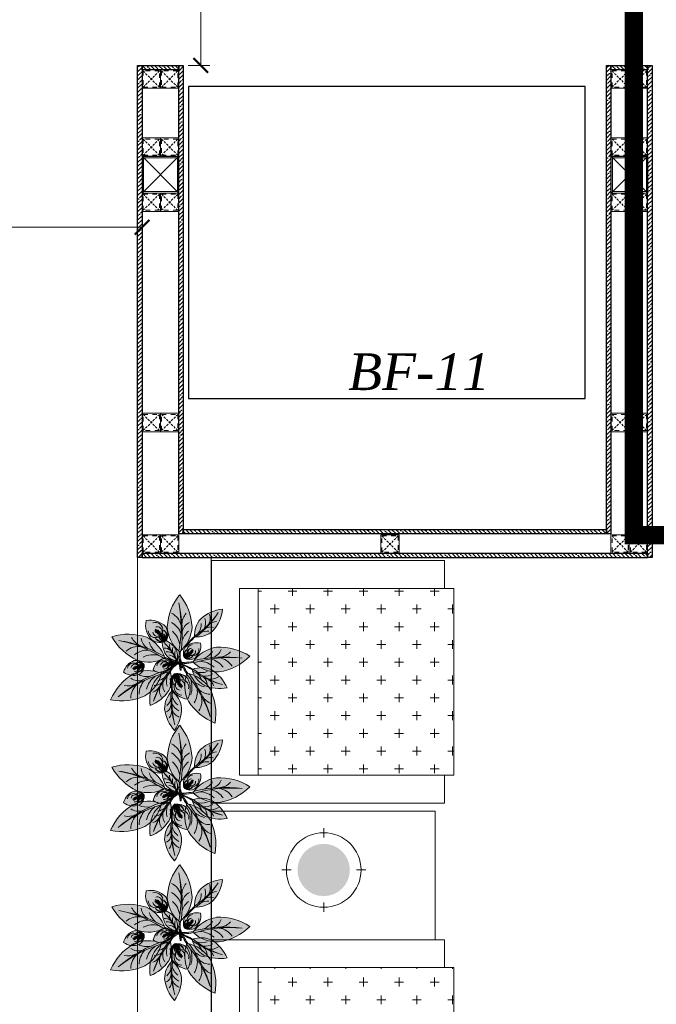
# Model space of a CAD drawing. Header units: millimetres. Extents: x -106827 to 92813, y -35754 to 7831.
# Tile 20 of 150: x -69985 to -68251, y -25742 to -23060. Entities that reach past the tile are written whole.
import ezdxf
from ezdxf.xclip import XClip

# ---------------------------------------------------------------- set-up
doc = ezdxf.new("R2010")
doc.units = ezdxf.units.MM
doc.header["$XCLIPFRAME"] = 2
doc.header["$PDMODE"] = 35
for name, pattern in [('General Arrangement Plan$0$( Hidden )', [0.375, 0.25, -0.125]), ('General Arrangement Plan$1$.5', [2, 0.5, -0.5, 0.5, -0.5]), ('General Arrangement Plan$1$CORES & SETBACK$0$HIDDEN', [0.375, 0.25, -0.125])]:
    doc.linetypes.add(name, pattern=pattern)
for name, color, linetype, lineweight in [('2020 HVAC PLATFORM', 2, 'Continuous', 15), ('General Arrangement Plan$0$DIM', 7, 'Continuous', 13), ('General Arrangement Plan$0$TEXT', 7, 'Continuous', 5), ('General Arrangement Plan$1$CT-FURNITURE', 3, 'Continuous', 5), ('General Arrangement Plan$1$FURN', 252, 'Continuous', 5), ('General Arrangement Plan$1$MEI- EXISTING WALLS', 1, 'Continuous', 15)]:
    doc.layers.add(name, color=color, linetype=linetype, lineweight=lineweight)
doc.layers.add('General Arrangement Plan$1$12-ply', color=160, linetype='Continuous')
doc.layers.add('General Arrangement Plan$1$Equipment', color=5, linetype='Continuous')
doc.layers.add('General Arrangement Plan$1$MS', color=7, linetype='Continuous', lineweight=0, true_color=0x3c5977)
doc.styles.add('General Arrangement Plan$1$Standard', font='ARIALN.TTF')
doc.dimstyles.new('General Arrangement Plan$1$TFS-Dim', dxfattribs={"dimtxt": 120, "dimasz": 40, "dimexe": 25, "dimexo": 25, "dimgap": 4.5, "dimtad": 1, "dimdec": 0, "dimzin": 0, "dimdsep": 46, "dimtxsty": 'General Arrangement Plan$1$Standard', "dimblk": 'General Arrangement Plan$1$_ArchTick', "dimcen": 0.09, "dimdle": 2, "dimclrd": 256, "dimclre": 8, "dimadec": 0, "dimazin": 0, "dimtfac": 1, "dimtdec": 0, "dimtofl": 0, "dimtmove": 1, "dimatfit": 3, "dimfxl": 1, "dimtolj": 1, "dimtzin": 0, "dimlwd": -1, "dimlwe": -1, "dimarcsym": 0})

# ---------------------------------------------------------------- blocks, each defined once
blk = doc.blocks.new('General Arrangement Plan$1$JHGFG')
h = blk.add_hatch()
h.set_pattern_fill('CROSS', color=9, scale=7.5, angle=270)
h.paths.add_polyline_path([(-2281577.9, -209054.5), (-2282102.9, -209054.5), (-2282102.9, -209554.5), (-2281577.9, -209554.5)])
at = {"color": 0, "linetype": 'ByBlock', "lineweight": -2}
for points in [[(-2282152.9, -209054.5), (-2281602.9, -209054.5), (-2281602.9, -208979.5), (-2282227.9, -208979.5), (-2282227.9, -209629.5), (-2281602.9, -209629.5), (-2281602.9, -209554.5), (-2282152.9, -209554.5)], [(-2282102.9, -209054.5), (-2282152.9, -209054.5), (-2282152.9, -209554.5), (-2282102.9, -209554.5)], [(-2281577.9, -209054.5), (-2282102.9, -209054.5), (-2282102.9, -209554.5), (-2281577.9, -209554.5)]]:
    blk.add_lwpolyline(points, close=True, dxfattribs=at)
blk = doc.blocks.new('General Arrangement Plan$1$A$Caff05cb0')
h = blk.add_hatch(color=52)
h.set_gradient(color1=(228, 209, 7), one_color=1, tint=1, name='SPHERICAL')
edge = h.paths.add_edge_path()
edge.add_arc((0, 0), 70.1, 0, 360, ccw=False)
at = {"color": 250}
for points in [[(0, 87.5), (0, 112.5)], [(-87.5, 0), (-112.5, 0)], [(87.5, 0), (112.5, 0)], [(0, -87.5), (0, -112.5)]]:
    blk.add_lwpolyline(points, dxfattribs=at)
blk.add_circle((0, 0), 100, dxfattribs=at)
blk = doc.blocks.new('General Arrangement Plan$1$plant4')
at = {"ltscale": 0.8}
h = blk.add_hatch(color=85, dxfattribs=at)
h.dxf.hatch_style = 1
h.set_gradient(color1=(103, 159, 96), color2=(179, 207, 175), one_color=1, tint=0.75, name='INVCURVED')
h.paths.add_polyline_path([(0.2266, 0.0676, 0.199512), (0.0989, 0.0067, 0.09675), (0.3533, 0.0075, -0.086654), (0.1023, -0.0053, 0.192489), (0.2266, -0.0624, 0.158608), (0.3953, 0.0026, 0.158608)])
h = blk.add_hatch(color=35, dxfattribs=at)
h.dxf.hatch_style = 1
h.set_gradient(color1=(179, 116, 77), color2=(114, 74, 49), one_color=1, tint=0.32, name='CURVED')
h.paths.add_polyline_path([(0.05, -0.0003), (0.0485, 0.0057, 0.033108), (0, 0, 0.809082), (0.002, -0.006, -0.032777)])
h.paths.add_polyline_path([(0.0973, 0.0049, 0.033108), (0.0485, 0.0057), (0.05, -0.0003, -0.032777), (0.0983, -0.001), (0.0953, 0.0026)])
h = blk.add_hatch(color=85, dxfattribs=at)
h.dxf.hatch_style = 1
h.set_gradient(color1=(103, 159, 96), color2=(52, 80, 48), one_color=1, tint=0.25)
h.paths.add_polyline_path([(0.3533, 0.0075, -0.09675), (0.0989, 0.0067, 0.007527), (0.0953, 0.0026, 0.014292), (0.1023, -0.0053, 0.086654)])
blk.add_lwpolyline([(0.0983, -0.001), (0.0953, 0.0026), (0.0973, 0.0049, 0.066288), (0, 0, 0.809082), (0.002, -0.006, -0.065625)], format="xyb", close=True, dxfattribs=at)
for centre, radius, start, end in [((0.2359, -0.1164), 0.1842, 92.9121, 139.7695), ((0.211, -0.2242), 0.2922, 50.9055, 86.9554), ((0.2359, 0.1215), 0.1842, 220.2305, 267.0879), ((0.2242, 0.6583), 0.6635, 259.119, 281.2235), ((0.1912, 0.7199), 0.7306, 263.0097, 282.8199), ((0.1144, 0.1192), 0.1187, 277.6411, 318.482), ((0.1515, 0.1013), 0.1129, 290.5634, 330.4539), ((0.211, 0.2293), 0.2922, 273.0446, 309.0945), ((0.2123, 0.0879), 0.0955, 283.0013, 333.1911), ((0.1127, -0.1239), 0.1214, 41.7528, 70.1061), ((0.1853, -0.0821), 0.0727, 27.7376, 79.2347), ((0.2381, -0.0995), 0.0902, 48.8027, 88.011)]:
    blk.add_arc(centre, radius, start, end, dxfattribs=at)
blk = doc.blocks.new('General Arrangement Plan$1$plant5')
at = {"ltscale": 0.8}
h = blk.add_hatch(color=7, dxfattribs=at)
h.dxf.hatch_style = 1
h.set_gradient(color1=(237, 238, 238), one_color=1, tint=1)
h.paths.add_polyline_path([(0.15, 0, 0.256909), (0.0543, 0.05, 0.240303), (0.0028, 0.0075, -0.358381), (0.0489, 0.0306, 0.270233), (0, 0, -0.348977), (0.0363, 0.0149, 0.25095), (0.0039, 0, -0.245389), (0.0298, 0.008, 0.153246), (0.0082, 0, 0.15184), (0.0296, -0.008, 0.001374), (0.0298, -0.008, -0.245389), (0.0039, 0, 0.25095), (0.0363, -0.0149, -0.348977), (0, 0, 0.270233), (0.0489, -0.0306, -0.358381), (0.0028, -0.0075, 0.240303), (0.0543, -0.05, 0.256909)])
edge = h.paths.add_edge_path(flags=16)
edge.add_arc((0.0098, 0.0552), 0.0552, 269.916, 271.4154, ccw=False)
edge.add_arc((0.011, -0.0487), 0.0487, 89.8163, 91.5152, ccw=False)
edge.add_arc((0.0098, 0.0552), 0.0552, 271.4154, 288.9745)
edge.add_spline(control_points=[(0.0278, 0.003), (0.0281, 0.003), (0.03, 0.0028), (0.032, 0.0025), (0.0337, 0.0022)], knot_values=[0.247151, 0.247151, 0.247151, 0.247151, 0.247786, 0.253074, 0.253074, 0.253074, 0.253074], degree=3, periodic=0)
edge.add_spline(control_points=[(0.0337, 0.0022), (0.0349, 0.0021), (0.0361, 0.0019), (0.0372, 0.0017)], knot_values=[0.243636, 0.243636, 0.243636, 0.243636, 0.247151, 0.247151, 0.247151, 0.247151], degree=3, periodic=0)
edge.add_spline(control_points=[(0.0372, 0.0017), (0.0385, 0.0015), (0.0405, 0.0013), (0.0424, 0.0011), (0.0431, 0.0011)], knot_values=[0.23773, 0.23773, 0.23773, 0.23773, 0.241748, 0.243636, 0.243636, 0.243636, 0.243636], degree=3, periodic=0)
edge.add_spline(control_points=[(0.0431, 0.0011), (0.044, 0.001), (0.045, 0.001), (0.0459, 0.001)], knot_values=[0.234818, 0.234818, 0.234818, 0.234818, 0.23773, 0.23773, 0.23773, 0.23773], degree=3, periodic=0)
edge.add_spline(control_points=[(0.0459, 0.001), (0.0472, 0.0009), (0.0485, 0.0009), (0.0498, 0.0009)], knot_values=[0.230931, 0.230931, 0.230931, 0.230931, 0.234818, 0.234818, 0.234818, 0.234818], degree=3, periodic=0)
edge.add_spline(control_points=[(0.0498, 0.0009), (0.0513, 0.0009), (0.0528, 0.0009), (0.0543, 0.0009)], knot_values=[0.226471, 0.226471, 0.226471, 0.226471, 0.230931, 0.230931, 0.230931, 0.230931], degree=3, periodic=0)
edge.add_spline(control_points=[(0.0543, 0.0009), (0.0547, 0.0009), (0.0564, 0.001), (0.0581, 0.001), (0.0594, 0.0011)], knot_values=[0.221526, 0.221526, 0.221526, 0.221526, 0.222579, 0.226471, 0.226471, 0.226471, 0.226471], degree=3, periodic=0)
edge.add_spline(control_points=[(0.0594, 0.0011), (0.0609, 0.0012), (0.0623, 0.0014), (0.0637, 0.0017)], knot_values=[0.217168, 0.217168, 0.217168, 0.217168, 0.221526, 0.221526, 0.221526, 0.221526], degree=3, periodic=0)
edge.add_spline(control_points=[(0.0637, 0.0017), (0.0648, 0.002), (0.066, 0.0024), (0.0672, 0.0029), (0.0674, 0.003)], knot_values=[0.213164, 0.213164, 0.213164, 0.213164, 0.216463, 0.217168, 0.217168, 0.217168, 0.217168], degree=3, periodic=0)
edge.add_spline(control_points=[(0.0674, 0.003), (0.0685, 0.0035), (0.07, 0.0044), (0.0718, 0.0051), (0.0724, 0.0052)], knot_values=[0.207777, 0.207777, 0.207777, 0.207777, 0.211372, 0.213164, 0.213164, 0.213164, 0.213164], degree=3, periodic=0)
edge.add_spline(control_points=[(0.0724, 0.0052), (0.0729, 0.0053), (0.0744, 0.0054), (0.0757, 0.0044), (0.0762, 0.0036)], knot_values=[0.203445, 0.203445, 0.203445, 0.203445, 0.204995, 0.207777, 0.207777, 0.207777, 0.207777], degree=3, periodic=0)
edge.add_spline(control_points=[(0.0762, 0.0036), (0.0763, 0.0036), (0.0768, 0.0026), (0.0767, 0.0012), (0.0763, 0), (0.0763, -0.0001)], knot_values=[0.199694, 0.199694, 0.199694, 0.199694, 0.199863, 0.203137, 0.203445, 0.203445, 0.203445, 0.203445], degree=3, periodic=0)
edge.add_spline(control_points=[(0.0763, -0.0001), (0.0761, -0.0008), (0.0757, -0.0017), (0.075, -0.0024), (0.0748, -0.0026)], knot_values=[0.196756, 0.196756, 0.196756, 0.196756, 0.198903, 0.199694, 0.199694, 0.199694, 0.199694], degree=3, periodic=0)
edge.add_spline(control_points=[(0.0748, -0.0026), (0.0743, -0.0031), (0.0734, -0.0037), (0.0725, -0.0042), (0.0722, -0.0043)], knot_values=[0.193643, 0.193643, 0.193643, 0.193643, 0.195869, 0.196756, 0.196756, 0.196756, 0.196756], degree=3, periodic=0)
edge.add_spline(control_points=[(0.0722, -0.0043), (0.0708, -0.0049), (0.0694, -0.0052), (0.0678, -0.0054)], knot_values=[0.189135, 0.189135, 0.189135, 0.189135, 0.193643, 0.193643, 0.193643, 0.193643], degree=3, periodic=0)
edge.add_spline(control_points=[(0.0678, -0.0054), (0.0677, -0.0054), (0.0667, -0.0056), (0.0657, -0.0057), (0.0648, -0.0058)], knot_values=[0.186092, 0.186092, 0.186092, 0.186092, 0.186502, 0.189135, 0.189135, 0.189135, 0.189135], degree=3, periodic=0)
edge.add_spline(control_points=[(0.0648, -0.0058), (0.0635, -0.0059), (0.0621, -0.006), (0.0608, -0.0061)], knot_values=[0.182083, 0.182083, 0.182083, 0.182083, 0.186092, 0.186092, 0.186092, 0.186092], degree=3, periodic=0)
edge.add_spline(control_points=[(0.0608, -0.0061), (0.0596, -0.0062), (0.0584, -0.0062), (0.0571, -0.0062)], knot_values=[0.178391, 0.178391, 0.178391, 0.178391, 0.182083, 0.182083, 0.182083, 0.182083], degree=3, periodic=0)
edge.add_spline(control_points=[(0.0571, -0.0062), (0.0568, -0.0062), (0.0555, -0.0063), (0.0543, -0.0063), (0.0534, -0.0063)], knot_values=[0.17468, 0.17468, 0.17468, 0.17468, 0.175797, 0.178391, 0.178391, 0.178391, 0.178391], degree=3, periodic=0)
edge.add_spline(control_points=[(0.0534, -0.0063), (0.0525, -0.0063), (0.0516, -0.0063), (0.0506, -0.0063)], knot_values=[0.171864, 0.171864, 0.171864, 0.171864, 0.17468, 0.17468, 0.17468, 0.17468], degree=3, periodic=0)
edge.add_spline(control_points=[(0.0506, -0.0063), (0.0494, -0.0063), (0.0482, -0.0063), (0.047, -0.0062)], knot_values=[0.16826, 0.16826, 0.16826, 0.16826, 0.171864, 0.171864, 0.171864, 0.171864], degree=3, periodic=0)
edge.add_spline(control_points=[(0.047, -0.0062), (0.0453, -0.0061), (0.0434, -0.006), (0.0414, -0.0057), (0.0411, -0.0057)], knot_values=[0.162342, 0.162342, 0.162342, 0.162342, 0.167388, 0.16826, 0.16826, 0.16826, 0.16826], degree=3, periodic=0)
edge.add_spline(control_points=[(0.0411, -0.0057), (0.0399, -0.0055), (0.0386, -0.0053), (0.0374, -0.005)], knot_values=[0.158654, 0.158654, 0.158654, 0.158654, 0.162342, 0.162342, 0.162342, 0.162342], degree=3, periodic=0)
edge.add_spline(control_points=[(0.0374, -0.005), (0.0365, -0.0049), (0.0357, -0.0047), (0.0348, -0.0045)], knot_values=[0.156033, 0.156033, 0.156033, 0.156033, 0.158654, 0.158654, 0.158654, 0.158654], degree=3, periodic=0)
edge.add_spline(control_points=[(0.0348, -0.0045), (0.0335, -0.0043), (0.0317, -0.004), (0.03, -0.0037), (0.0295, -0.0036)], knot_values=[0.15048, 0.15048, 0.15048, 0.15048, 0.154549, 0.156033, 0.156033, 0.156033, 0.156033], degree=3, periodic=0)
edge.add_arc((0.011, -0.0487), 0.0487, 67.7054, 89.8163)
at = {"lineweight": 5, "ltscale": 0.8}
h = blk.add_hatch(color=83, dxfattribs=at)
h.dxf.hatch_style = 1
h.set_gradient(color1=(117, 211, 105), one_color=1, tint=1)
h.paths.add_polyline_path([(0.0489, 0.0306, 0.358381), (0.0028, 0.0075, 0.02724), (0, 0, -0.270233)])
h.paths.add_polyline_path([(0.0039, 0, -0.25095), (0.0363, 0.0149, 0.348977), (0, 0, 0.348977), (0.0363, -0.0149, -0.25095)])
h.paths.add_polyline_path([(0.0298, 0.008, 0.245389), (0.0039, 0, 0.245389), (0.0298, -0.008, -0.153246), (0.0082, 0, -0.153246)], flags=17)
h.paths.add_polyline_path([(0, 0, 0.02724), (0.0028, -0.0075, 0.358381), (0.0489, -0.0306, -0.270233)])
h = blk.add_hatch(color=95, dxfattribs=at)
h.dxf.hatch_style = 1
h.set_gradient(color1=(68, 182, 53), color2=(121, 213, 109), one_color=1, tint=0.63, name='CYLINDER')
edge = h.paths.add_edge_path()
edge.add_spline(control_points=[(0.0722, -0.0043), (0.0725, -0.0042), (0.0734, -0.0037), (0.0743, -0.0031), (0.0748, -0.0026)], knot_values=[0.193643, 0.193643, 0.193643, 0.193643, 0.194531, 0.196756, 0.196756, 0.196756, 0.196756], degree=3, periodic=0)
edge.add_spline(control_points=[(0.0748, -0.0026), (0.075, -0.0024), (0.0757, -0.0017), (0.0761, -0.0008), (0.0763, -0.0001)], knot_values=[0.196756, 0.196756, 0.196756, 0.196756, 0.197548, 0.199694, 0.199694, 0.199694, 0.199694], degree=3, periodic=0)
edge.add_spline(control_points=[(0.0763, -0.0001), (0.0763, 0), (0.0767, 0.0012), (0.0768, 0.0026), (0.0763, 0.0036), (0.0762, 0.0036)], knot_values=[0.199694, 0.199694, 0.199694, 0.199694, 0.200002, 0.203276, 0.203445, 0.203445, 0.203445, 0.203445], degree=3, periodic=0)
edge.add_spline(control_points=[(0.0762, 0.0036), (0.0757, 0.0044), (0.0744, 0.0054), (0.0729, 0.0053), (0.0724, 0.0052)], knot_values=[0.203445, 0.203445, 0.203445, 0.203445, 0.206228, 0.207777, 0.207777, 0.207777, 0.207777], degree=3, periodic=0)
edge.add_spline(control_points=[(0.0724, 0.0052), (0.0718, 0.0051), (0.07, 0.0044), (0.0685, 0.0035), (0.0674, 0.003)], knot_values=[0.207777, 0.207777, 0.207777, 0.207777, 0.20957, 0.213164, 0.213164, 0.213164, 0.213164], degree=3, periodic=0)
edge.add_spline(control_points=[(0.0674, 0.003), (0.0672, 0.0029), (0.066, 0.0024), (0.0648, 0.002), (0.0637, 0.0017)], knot_values=[0.213164, 0.213164, 0.213164, 0.213164, 0.213868, 0.217168, 0.217168, 0.217168, 0.217168], degree=3, periodic=0)
edge.add_spline(control_points=[(0.0637, 0.0017), (0.0623, 0.0014), (0.0609, 0.0012), (0.0594, 0.0011)], knot_values=[0.217168, 0.217168, 0.217168, 0.217168, 0.221526, 0.221526, 0.221526, 0.221526], degree=3, periodic=0)
edge.add_spline(control_points=[(0.0594, 0.0011), (0.0581, 0.001), (0.0564, 0.001), (0.0547, 0.0009), (0.0543, 0.0009)], knot_values=[0.221526, 0.221526, 0.221526, 0.221526, 0.225418, 0.226471, 0.226471, 0.226471, 0.226471], degree=3, periodic=0)
edge.add_spline(control_points=[(0.0543, 0.0009), (0.0528, 0.0009), (0.0513, 0.0009), (0.0498, 0.0009)], knot_values=[0.226471, 0.226471, 0.226471, 0.226471, 0.230931, 0.230931, 0.230931, 0.230931], degree=3, periodic=0)
edge.add_spline(control_points=[(0.0498, 0.0009), (0.0485, 0.0009), (0.0472, 0.0009), (0.0459, 0.001)], knot_values=[0.230931, 0.230931, 0.230931, 0.230931, 0.234818, 0.234818, 0.234818, 0.234818], degree=3, periodic=0)
edge.add_spline(control_points=[(0.0459, 0.001), (0.045, 0.001), (0.044, 0.001), (0.0431, 0.0011)], knot_values=[0.234818, 0.234818, 0.234818, 0.234818, 0.23773, 0.23773, 0.23773, 0.23773], degree=3, periodic=0)
edge.add_spline(control_points=[(0.0431, 0.0011), (0.0424, 0.0011), (0.0405, 0.0013), (0.0385, 0.0015), (0.0372, 0.0017)], knot_values=[0.23773, 0.23773, 0.23773, 0.23773, 0.239619, 0.243636, 0.243636, 0.243636, 0.243636], degree=3, periodic=0)
edge.add_spline(control_points=[(0.0372, 0.0017), (0.0361, 0.0019), (0.0349, 0.0021), (0.0337, 0.0022)], knot_values=[0.243636, 0.243636, 0.243636, 0.243636, 0.247151, 0.247151, 0.247151, 0.247151], degree=3, periodic=0)
edge.add_spline(control_points=[(0.0337, 0.0022), (0.032, 0.0025), (0.03, 0.0028), (0.0281, 0.003), (0.0278, 0.003)], knot_values=[0.247151, 0.247151, 0.247151, 0.247151, 0.25244, 0.253074, 0.253074, 0.253074, 0.253074], degree=3, periodic=0)
edge.add_arc((0.011, 0.0487), 0.0487, 271.5152, 290.2274, ccw=False)
edge.add_arc((0.011, -0.0487), 0.0487, 67.7054, 88.4848, ccw=False)
edge.add_spline(control_points=[(0.0295, -0.0036), (0.03, -0.0037), (0.0317, -0.004), (0.0335, -0.0043), (0.0348, -0.0045)], knot_values=[0.15048, 0.15048, 0.15048, 0.15048, 0.151964, 0.156033, 0.156033, 0.156033, 0.156033], degree=3, periodic=0)
edge.add_spline(control_points=[(0.0348, -0.0045), (0.0357, -0.0047), (0.0365, -0.0049), (0.0374, -0.005)], knot_values=[0.156033, 0.156033, 0.156033, 0.156033, 0.158654, 0.158654, 0.158654, 0.158654], degree=3, periodic=0)
edge.add_spline(control_points=[(0.0374, -0.005), (0.0386, -0.0053), (0.0399, -0.0055), (0.0411, -0.0057)], knot_values=[0.158654, 0.158654, 0.158654, 0.158654, 0.162342, 0.162342, 0.162342, 0.162342], degree=3, periodic=0)
edge.add_spline(control_points=[(0.0411, -0.0057), (0.0414, -0.0057), (0.0434, -0.006), (0.0453, -0.0061), (0.047, -0.0062)], knot_values=[0.162342, 0.162342, 0.162342, 0.162342, 0.163214, 0.16826, 0.16826, 0.16826, 0.16826], degree=3, periodic=0)
edge.add_spline(control_points=[(0.047, -0.0062), (0.0482, -0.0063), (0.0494, -0.0063), (0.0506, -0.0063)], knot_values=[0.16826, 0.16826, 0.16826, 0.16826, 0.171864, 0.171864, 0.171864, 0.171864], degree=3, periodic=0)
edge.add_spline(control_points=[(0.0506, -0.0063), (0.0516, -0.0063), (0.0525, -0.0063), (0.0534, -0.0063)], knot_values=[0.171864, 0.171864, 0.171864, 0.171864, 0.17468, 0.17468, 0.17468, 0.17468], degree=3, periodic=0)
edge.add_spline(control_points=[(0.0534, -0.0063), (0.0543, -0.0063), (0.0555, -0.0063), (0.0568, -0.0062), (0.0571, -0.0062)], knot_values=[0.17468, 0.17468, 0.17468, 0.17468, 0.177274, 0.178391, 0.178391, 0.178391, 0.178391], degree=3, periodic=0)
edge.add_spline(control_points=[(0.0571, -0.0062), (0.0584, -0.0062), (0.0596, -0.0062), (0.0608, -0.0061)], knot_values=[0.178391, 0.178391, 0.178391, 0.178391, 0.182083, 0.182083, 0.182083, 0.182083], degree=3, periodic=0)
edge.add_spline(control_points=[(0.0608, -0.0061), (0.0621, -0.006), (0.0635, -0.0059), (0.0648, -0.0058)], knot_values=[0.182083, 0.182083, 0.182083, 0.182083, 0.186092, 0.186092, 0.186092, 0.186092], degree=3, periodic=0)
edge.add_spline(control_points=[(0.0648, -0.0058), (0.0657, -0.0057), (0.0667, -0.0056), (0.0677, -0.0054), (0.0678, -0.0054)], knot_values=[0.186092, 0.186092, 0.186092, 0.186092, 0.188726, 0.189135, 0.189135, 0.189135, 0.189135], degree=3, periodic=0)
edge.add_spline(control_points=[(0.0678, -0.0054), (0.0694, -0.0052), (0.0708, -0.0049), (0.0722, -0.0043)], knot_values=[0.189135, 0.189135, 0.189135, 0.189135, 0.193643, 0.193643, 0.193643, 0.193643], degree=3, periodic=0)
at = {"lineweight": 9, "ltscale": 0.8}
for p, q in [((0.0299, -0.0008), (0.0236, 0.0003)), ((0.0324, 0.0004), (0.0358, 0.0051)), ((0.0367, 0.001), (0.0414, 0.0073)), ((0.0435, -0.0027), (0.0427, 0.0041)), ((0.0455, -0.0007), (0.0466, 0.0032)), ((0.0507, -0.0021), (0.0477, 0.0086)), ((0.0545, -0.0006), (0.0538, 0.005)), ((0.0604, -0.0013), (0.0571, 0.0065)), ((0.0637, -0.0003), (0.0638, 0.0057)), ((0.0674, 0.0003), (0.0674, 0.0088)), ((0.071, 0.0011), (0.0736, 0.0087)), ((0.0744, 0.0005), (0.0836, -0.0024)), ((0.0745, 0.0023), (0.0809, 0.0072)), ((0.0331, -0.0017), (0.0356, -0.0058)), ((0.0359, -0.0021), (0.0384, -0.0071)), ((0.04, -0.0018), (0.0423, -0.0098)), ((0.0474, -0.0047), (0.0459, -0.0105)), ((0.0512, -0.005), (0.0493, -0.009)), ((0.0546, -0.0037), (0.0519, -0.0097)), ((0.0571, -0.0045), (0.0573, -0.0126)), ((0.0629, -0.0036), (0.0579, -0.0096)), ((0.0649, -0.0044), (0.0646, -0.0097)), ((0.0679, -0.003), (0.0676, -0.0121)), ((0.0718, -0.0029), (0.0733, -0.0082)), ((0.0731, -0.0013), (0.0781, -0.005))]:
    blk.add_line(p, q, dxfattribs=at)
for centre, radius, start, end in [((0.0702, -0.0218), 0.0735, 102.4876, 162.7777), ((0.0067, 0.0482), 0.0483, 273.5313, 328.711), ((0.0098, 0.0552), 0.0552, 269.916, 311.5613), ((0.011, -0.0487), 0.0487, 43.3703, 91.5152), ((0.0655, -0.0023), 0.025, 51.9712, 139.685), ((0.0788, 0.0012), 0.0378, 48.9446, 144.5333), ((0.0567, -0.062), 0.112, 33.595, 91.2278), ((0.0702, 0.0218), 0.0735, 197.2223, 257.5124), ((0.0067, -0.0482), 0.0483, 31.289, 86.4687), ((0.0676, -0.0011), 0.0254, 213.677, 332.8415), ((0.0804, 0.0017), 0.0409, 217.4348, 331.7322), ((0.0567, 0.062), 0.112, 268.7722, 326.405)]:
    blk.add_arc(centre, radius, start, end, dxfattribs=at)
at = {"color": 62, "lineweight": 5, "ltscale": 0.8}
for centre, radius, start, end in [((0.0507, -0.0267), 0.0573, 91.7664, 152.2545), ((0.0275, -0.0154), 0.0315, 73.8983, 150.8496), ((0.0399, -0.009), 0.0406, 77.1426, 158.365), ((0.034, -0.0228), 0.0378, 86.5852, 142.9351), ((0.0245, -0.0208), 0.0293, 79.5747, 134.724), ((0.0317, -0.0305), 0.0385, 92.8652, 127.7155), ((0.0507, 0.0267), 0.0573, 207.7455, 268.2336), ((0.0275, 0.0154), 0.0315, 209.1504, 286.1017), ((0.0399, 0.009), 0.0406, 201.635, 282.8574), ((0.034, 0.0228), 0.0378, 217.0649, 273.4148), ((0.0245, 0.0208), 0.0293, 225.276, 280.4253), ((0.0317, 0.0305), 0.0385, 232.2845, 267.1348)]:
    blk.add_arc(centre, radius, start, end, dxfattribs=at)
blk.add_open_spline([(0.0295, -0.0036), (0.03, -0.0037), (0.0339, -0.0043), (0.0429, -0.0064), (0.0552, -0.0064), (0.0655, -0.0059), (0.0723, -0.0047), (0.0754, -0.0023), (0.0766, 0.0004), (0.0769, 0.0036), (0.0738, 0.0058), (0.0702, 0.0046), (0.0648, 0.0013), (0.0544, 0.0009), (0.0416, 0.0008), (0.0325, 0.0025), (0.0281, 0.003), (0.0278, 0.003)], degree=3, knots=[0.1504802, 0.1504802, 0.1504802, 0.1504802, 0.1519644, 0.163214, 0.177274, 0.1887256, 0.1945307, 0.1975476, 0.2000024, 0.2032763, 0.2062279, 0.2095699, 0.2138685, 0.2254176, 0.2396186, 0.2524399, 0.2530743, 0.2530743, 0.2530743, 0.2530743], dxfattribs=at)
blk = doc.blocks.new('General Arrangement Plan$1$Anturio Completa')
at = {"xscale": -1}
for p, rotation in [((0.0382, -0.3934), 275.9103487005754), ((0.0047, -0.3743), 209.3422747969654)]:
    blk.add_blockref('General Arrangement Plan$1$plant4', p, dxfattribs=dict(at, rotation=rotation))
for name, p, xscale, yscale, zscale, rotation in [('General Arrangement Plan$1$plant4', (0.0396, -0.3604), 0.6875195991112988, 0.6875195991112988, 0.6875195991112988, 62.02852832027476), ('General Arrangement Plan$1$plant4', (-0.0545, -0.3355), 0.6875195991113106, 0.6875195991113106, 0.6875195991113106, 134.6123703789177), ('General Arrangement Plan$1$plant5', (0.0091, -0.3436), 0.7678141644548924, 0.7678141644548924, 0.7678141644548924, 132.2423739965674), ('General Arrangement Plan$1$plant4', (0.06, -0.3566), 0.4588451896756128, 0.4588451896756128, 0.4588451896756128, 214.0760858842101), ('General Arrangement Plan$1$plant4', (0.0225, -0.3869), 0.6875195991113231, 0.6875195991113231, 0.6875195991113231, 329.7037252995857), ('General Arrangement Plan$1$plant4', (0.1178, -0.4144), 0.6875195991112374, 0.6875195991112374, 0.6875195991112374, 3.732606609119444), ('General Arrangement Plan$1$plant5', (0.0322, -0.3992), 0.7678141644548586, 0.7678141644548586, 0.7678141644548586, 290.0444626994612), ('General Arrangement Plan$1$plant5', (0.0446, -0.5537), 0.7678141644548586, 0.7678141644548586, 0.7678141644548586, 290.0444626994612)]:
    blk.add_blockref(name, p, dxfattribs=dict(xscale=xscale, yscale=yscale, zscale=zscale, rotation=rotation))
for name, p, rotation in [('General Arrangement Plan$1$plant4', (0.0722, -0.3656), 180), ('General Arrangement Plan$1$plant5', (0.0917, -0.3951), 27.2090412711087), ('General Arrangement Plan$1$plant4', (0.0428, -0.3558), 248.0349850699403), ('General Arrangement Plan$1$plant4', (0.0423, -0.3813), 297.7195320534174), ('General Arrangement Plan$1$plant5', (-0.0806, -0.4387), 224.8255080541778)]:
    blk.add_blockref(name, p, dxfattribs=dict(rotation=rotation))
blk = doc.blocks.new('General Arrangement Plan$1$_ArchTick')
at = {"color": 0, "linetype": 'ByBlock', "const_width": 0.15}
blk.add_lwpolyline([(-0.5, -0.5), (0.5, 0.5)], dxfattribs=at)
blk = doc.blocks.new('*D259')
at = {"layer": 'Defpoints', "color": 0}
for p in [(6521.7, 7594.6), (6281, 6151.3), (6340.6, 6151.3)]:
    blk.add_point(p, dxfattribs=at)
at = {"layer": 'General Arrangement Plan$0$DIM', "color": 8, "linetype": 'General Arrangement Plan$0$( Hidden )'}
for p, q in [((6496.7, 7594.6), (6315.6, 7594.6)), ((6306, 6151.3), (6365.6, 6151.3))]:
    blk.add_line(p, q, dxfattribs=at)
at = {"layer": 'General Arrangement Plan$0$DIM', "color": 8}
blk.add_line((6340.6, 7596.6), (6340.6, 6149.3), dxfattribs=at)
at = {"layer": 'General Arrangement Plan$0$DIM', "color": 8, "xscale": 40, "yscale": 40, "zscale": 40}
for p, rotation in [((6340.6, 7594.6), 90), ((6340.6, 6151.3), 270)]:
    blk.add_blockref('General Arrangement Plan$1$_ArchTick', p, dxfattribs=dict(at, rotation=rotation))
at = {"layer": 'General Arrangement Plan$0$DIM', "color": 0, "insert": (6274.9, 6873), "char_height": 120, "attachment_point": 5, "rotation": 90, "style": 'General Arrangement Plan$1$Standard'}
blk.add_mtext('\\A1;1443', dxfattribs=at)
blk = doc.blocks.new('*D253')
at = {"layer": 'Defpoints', "color": 0}
for p in [(6181, 6151.3), (4837.1, 6094.2), (4837.1, 5710.7)]:
    blk.add_point(p, dxfattribs=at)
at = {"layer": 'General Arrangement Plan$0$DIM', "color": 8, "linetype": 'General Arrangement Plan$0$( Hidden )'}
for p, q in [((6181, 6126.3), (6181, 5685.7)), ((4837.1, 6069.2), (4837.1, 5685.7))]:
    blk.add_line(p, q, dxfattribs=at)
at = {"layer": 'General Arrangement Plan$0$DIM', "color": 8}
blk.add_line((6183, 5710.7), (4835.1, 5710.7), dxfattribs=at)
at = {"layer": 'General Arrangement Plan$0$DIM', "color": 8, "xscale": 40, "yscale": 40, "zscale": 40, "rotation": 180}
blk.add_blockref('General Arrangement Plan$1$_ArchTick', (4837.1, 5710.7), dxfattribs=at)
at = {"layer": 'General Arrangement Plan$0$DIM', "color": 8, "xscale": 40, "yscale": 40, "zscale": 40}
blk.add_blockref('General Arrangement Plan$1$_ArchTick', (6181, 5710.7), dxfattribs=at)
at = {"layer": 'General Arrangement Plan$0$DIM', "color": 0, "insert": (5509, 5776.5), "char_height": 120, "attachment_point": 5, "style": 'General Arrangement Plan$1$Standard'}
blk.add_mtext('\\A1;1344', dxfattribs=at)
blk = doc.blocks.new('General Arrangement Plan$1$A$C0642dd72')
at = {"layer": 'General Arrangement Plan$1$MS', "ltscale": 10}
for p, q in [((5980.3, 4780), (6080.3, 4880)), ((6080.3, 4780), (5980.3, 4880)), ((7257.4, 4780), (7357.4, 4880)), ((7357.4, 4780), (7257.4, 4880))]:
    blk.add_line(p, q, dxfattribs=at)
for points in [[(5980.3, 4780), (6080.3, 4780), (6080.3, 4880), (5980.3, 4880)], [(5984.3, 4784), (6076.3, 4784), (6076.3, 4876), (5984.3, 4876)], [(7257.4, 4780), (7357.4, 4780), (7357.4, 4880), (7257.4, 4880)], [(7261.4, 4784), (7353.4, 4784), (7353.4, 4876), (7261.4, 4876)]]:
    blk.add_lwpolyline(points, close=True, dxfattribs=at)
blk = doc.blocks.new('*U247')
at = {"layer": 'General Arrangement Plan$1$12-ply', "true_color": 0x939598}
h = blk.add_hatch(dxfattribs=at)
h.set_pattern_fill('ANSI35', color=252, scale=2.5, angle=180)
h.set_pattern_definition([(225, (0, 5489.046), (11.22532015, -11.22532015), []), (225, (-11.225, 5489.046), (11.22532015, -11.22532015), [19.84375, -3.96875, 0, -3.96875])])
h.paths.add_polyline_path([(2694431.8, -800693.2), (2694419.8, -800693.2), (2694419.8, -802033.7), (2694431.8, -802033.7)])
at = {"layer": 'General Arrangement Plan$1$12-ply'}
blk.add_lwpolyline([(2694419.8, -800693.2), (2694431.8, -800693.2), (2694431.8, -802033.7), (2694419.8, -802033.7)], close=True, dxfattribs=at)
blk = doc.blocks.new('General Arrangement Plan$1$A$C25013FFA')
at = {"layer": 'General Arrangement Plan$1$MS', "linetype": 'General Arrangement Plan$1$CORES & SETBACK$0$HIDDEN', "ltscale": 25}
for p, q in [((-9, 60), (35, 16)), ((35, 60), (-9, 16))]:
    blk.add_line(p, q, dxfattribs=at)
at = {"layer": 'General Arrangement Plan$1$MS', "ltscale": 25}
blk.add_lwpolyline([(-12, 13), (38, 13), (38, 63), (-12, 63)], close=True, dxfattribs=at)
blk.add_lwpolyline([(-12, 13), (38, 13), (38, 63), (-12, 63)], close=True, dxfattribs=at)
at = {"layer": 'General Arrangement Plan$1$MS', "linetype": 'General Arrangement Plan$1$.5', "ltscale": 25}
blk.add_lwpolyline([(-9, 16), (35, 16), (35, 60), (-9, 60)], close=True, dxfattribs=at)
blk = doc.blocks.new('*U245')
at = {"layer": 'General Arrangement Plan$1$12-ply', "true_color": 0x939598}
h = blk.add_hatch(dxfattribs=at)
h.set_pattern_fill('ANSI35', color=252, scale=2.5, angle=180)
h.set_pattern_definition([(225, (0, 6692.969), (11.22532015, -11.22532015), []), (225, (-11.225, 6692.969), (11.22532015, -11.22532015), [19.84375, -3.96875, 0, -3.96875])])
h.paths.add_polyline_path([(2694431.8, -800711.5), (2694419.8, -800711.5), (2694419.8, -800811.5), (2694431.8, -800811.5)])
at = {"layer": 'General Arrangement Plan$1$12-ply'}
blk.add_lwpolyline([(2694419.8, -800711.5), (2694431.8, -800711.5), (2694431.8, -800811.5), (2694419.8, -800811.5)], close=True, dxfattribs=at)
blk = doc.blocks.new('*U246')
at = {"layer": 'General Arrangement Plan$1$12-ply', "true_color": 0x939598}
h = blk.add_hatch(dxfattribs=at)
h.set_pattern_fill('ANSI35', color=252, scale=2.5, angle=180)
h.set_pattern_definition([(225, (0, 5416.519), (11.22532015, -11.22532015), []), (225, (-11.225, 5416.519), (11.22532015, -11.22532015), [19.84375, -3.96875, 0, -3.96875])])
h.paths.add_polyline_path([(2694431.8, -800711.5), (2694419.8, -800711.5), (2694419.8, -802087.9), (2694431.8, -802087.9)])
at = {"layer": 'General Arrangement Plan$1$12-ply'}
blk.add_lwpolyline([(2694419.8, -800711.5), (2694431.8, -800711.5), (2694431.8, -802087.9), (2694419.8, -802087.9)], close=True, dxfattribs=at)
blk = doc.blocks.new('*U248')
at = {"layer": 'General Arrangement Plan$1$12-ply', "true_color": 0x939598}
h = blk.add_hatch(dxfattribs=at)
h.set_pattern_fill('ANSI35', color=252, scale=2.5, angle=180)
h.set_pattern_definition([(225, (0, 5290.512), (11.22532015, -11.22532015), []), (225, (-11.225, 5290.512), (11.22532015, -11.22532015), [19.84375, -3.96875, 0, -3.96875])])
h.paths.add_polyline_path([(2694431.8, -800886.5), (2694419.8, -800886.5), (2694419.8, -802038.9), (2694431.8, -802038.9)])
at = {"layer": 'General Arrangement Plan$1$12-ply'}
blk.add_lwpolyline([(2694419.8, -800886.5), (2694431.8, -800886.5), (2694431.8, -802038.9), (2694419.8, -802038.9)], close=True, dxfattribs=at)
blk = doc.blocks.new('*U239')
at = {"layer": 'General Arrangement Plan$1$12-ply', "true_color": 0x939598}
h = blk.add_hatch(dxfattribs=at)
h.set_pattern_fill('ANSI35', color=252, scale=2.5, angle=180)
h.set_pattern_definition([(225, (0, 5423.979), (11.22532015, -11.22532015), []), (225, (-11.225, 5423.979), (11.22532015, -11.22532015), [19.84375, -3.96875, 0, -3.96875])])
h.paths.add_polyline_path([(2694431.8, -800758.2), (2694419.8, -800758.2), (2694419.8, -802033.7), (2694431.8, -802033.7)])
at = {"layer": 'General Arrangement Plan$1$12-ply'}
blk.add_lwpolyline([(2694419.8, -800758.2), (2694431.8, -800758.2), (2694431.8, -802033.7), (2694419.8, -802033.7)], close=True, dxfattribs=at)
blk = doc.blocks.new('*U240')
at = {"layer": 'General Arrangement Plan$1$12-ply', "true_color": 0x939598}
h = blk.add_hatch(dxfattribs=at)
h.set_pattern_fill('ANSI35', color=252, scale=2.5, angle=180)
h.set_pattern_definition([(225, (0, 5423.985), (11.22532015, -11.22532015), []), (225, (-11.225, 5423.985), (11.22532015, -11.22532015), [19.84375, -3.96875, 0, -3.96875])])
h.paths.add_polyline_path([(2694431.8, -800758.2), (2694419.8, -800758.2), (2694419.8, -802033.7), (2694431.8, -802033.7)])
at = {"layer": 'General Arrangement Plan$1$12-ply'}
blk.add_lwpolyline([(2694419.8, -800758.2), (2694431.8, -800758.2), (2694431.8, -802033.7), (2694419.8, -802033.7)], close=True, dxfattribs=at)
blk = doc.blocks.new('*U219')
at = {"layer": 'General Arrangement Plan$1$12-ply', "true_color": 0x939598}
h = blk.add_hatch(dxfattribs=at)
h.set_pattern_fill('ANSI35', color=252, scale=2.5, angle=180)
h.set_pattern_definition([(225, (0, 6716.975), (11.22532015, -11.22532015), []), (225, (-11.225, 6716.975), (11.22532015, -11.22532015), [19.84375, -3.96875, 0, -3.96875])])
h.paths.add_polyline_path([(2694431.8, -800699.5), (2694419.8, -800699.5), (2694419.8, -800799.5), (2694431.8, -800799.5)])
at = {"layer": 'General Arrangement Plan$1$12-ply'}
blk.add_lwpolyline([(2694419.8, -800699.5), (2694431.8, -800699.5), (2694431.8, -800799.5), (2694419.8, -800799.5)], close=True, dxfattribs=at)
blk = doc.blocks.new('General Arrangement Plan')
at = {"layer": 'General Arrangement Plan$1$Equipment'}
blk.add_lwpolyline([(7387.4, 5244.4), (7387.4, 6094.2), (6307.4, 6094.2), (6307.4, 5244.4)], close=True, dxfattribs=at)
at = {"layer": 'General Arrangement Plan$1$FURN'}
blk.add_lwpolyline([(6168.8, 4871.8), (6168.8, 972), (6368.8, 972), (6368.8, 4810.7), (6168.8, 4810.7)], dxfattribs=at)
at = {"layer": 'General Arrangement Plan$1$FURN', "elevation": 0.1}
blk.add_lwpolyline([(6979.3, 4120.5), (6979.3, 3770.1), (6369.7, 3770.1), (6369.7, 4120.5)], close=True, dxfattribs=at)
at = {"layer": 'General Arrangement Plan$1$MEI- EXISTING WALLS', "color": 252, "true_color": 0x939598}
for p, q in [((6181, 6151.3), (6181, 4867.7)), ((6281, 6151.3), (6206, 6151.3)), ((7532.4, 6151.3), (7457.4, 6151.3)), ((6281, 4948.9), (6281, 6132.9)), ((7457.4, 4948.9), (7457.4, 6132.9))]:
    blk.add_line(p, q, dxfattribs=at)
at = {"layer": 'General Arrangement Plan$1$12-ply'}
for name, p in [('*U247', (-2688250.9, 806844.4)), ('*U240', (-2688138.9, 806909.5)), ('*U239', (-2686974.4, 806909.5)), ('*U247', (-2686862.4, 806844.4))]:
    blk.add_blockref(name, p, dxfattribs=at)
at = {"layer": 'General Arrangement Plan$1$12-ply', "rotation": 90}
for name, p in [('*U245', (-794530.5, -2688280.6)), ('*U219', (-793242, -2688280.6)), ('*U248', (-794593.5, -2689544.1, -0.1)), ('*U246', (-794530.5, -2689609.2, -0.1))]:
    blk.add_blockref(name, p, dxfattribs=at)
at = {"layer": 'General Arrangement Plan$1$CT-FURNITURE', "xscale": 1.016002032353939, "yscale": 1.016002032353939, "zscale": 1.016002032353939}
blk.add_blockref('General Arrangement Plan$1$A$Caff05cb0', (6675.4, 3959.9, 0.1), dxfattribs=at)
at = {"layer": 'General Arrangement Plan$1$FURN', "extrusion": (-2.37013e-18, 3.44359e-07, 1), "xscale": -1.016002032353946, "yscale": 1.016002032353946, "zscale": 1.016002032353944, "rotation": 180}
for p in [(2325117.9, -208181.3, 0), (2325117.9, -209213.9, 0.1)]:
    blk.add_blockref('General Arrangement Plan$1$JHGFG', p, dxfattribs=at)
at = {"layer": 'General Arrangement Plan$1$FURN', "xscale": 519.1637724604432, "yscale": 519.1637724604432, "zscale": 519.1637724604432, "rotation": 270}
for p in [(6474.4, 4542.1), (6474.4, 4186.5), (6474.4, 3806.4)]:
    blk.add_blockref('General Arrangement Plan$1$Anturio Completa', p, dxfattribs=at)
at = {"layer": 'General Arrangement Plan$1$MS', "ltscale": 10}
blk.add_blockref('General Arrangement Plan$1$A$C0642dd72', (200.7, 1023.9), dxfattribs=at)
at = {"layer": 'General Arrangement Plan$1$MS', "ltscale": 25}
for p in [(6193, 6076.3), (6243, 6076.3), (6193, 5890.8), (6243, 5890.8)]:
    blk.add_blockref('General Arrangement Plan$1$A$C25013FFA', p, dxfattribs=at)
at = {"layer": 'General Arrangement Plan$1$MS', "ltscale": 25, "xscale": -1, "rotation": 180}
for p in [(7469.4, 6152.3), (7519.4, 6152.3), (7469.4, 5966.8), (7519.4, 5966.8), (6193, 5816.8), (6243, 5816.8), (7469.4, 5816.8), (7519.4, 5816.8), (6193, 5216.8), (6243, 5216.8), (7469.4, 5216.8), (7519.4, 5216.8), (6193, 4885.7, -0.1), (6243, 4885.7, -0.1), (6843, 4885.7, -0.1), (7469.4, 4885.7, -0.1), (7519.4, 4885.7, -0.1)]:
    blk.add_blockref('General Arrangement Plan$1$A$C25013FFA', p, dxfattribs=at)
at = {"layer": 'General Arrangement Plan$0$TEXT', "color": 1, "insert": (6742.1, 5266.7), "char_height": 100, "attachment_point": 7, "style": 'General Arrangement Plan$1$Standard'}
blk.add_mtext('{\\fTimes New Roman|b0|i1|c0|p18;BF-11}', dxfattribs=at)
at = {"layer": 'General Arrangement Plan$0$DIM', "color": 9, "true_color": 0xc7c8ca}
dim = blk.add_linear_dim(base=(6340.6, 6151.3), p1=(6521.7, 7594.6), p2=(6281, 6151.3), angle=90, dimstyle='General Arrangement Plan$1$TFS-Dim', override={"dimclrd": 8}, dxfattribs=at)
dim.commit()
dim.dimension.update_dxf_attribs({"geometry": '*D259', "text_midpoint": (6274.9, 6873)})
dim = blk.add_linear_dim(base=(4837.1, 5710.7), p1=(6181, 6151.3), p2=(4837.1, 6094.2), dimstyle='General Arrangement Plan$1$TFS-Dim', override={"dimclrd": 8}, dxfattribs=at)
dim.commit()
dim.dimension.update_dxf_attribs({"geometry": '*D253', "text_midpoint": (5509, 5776.5)})

msp = doc.modelspace()

# ---------------------------------------------------------------- block references
at = {"color": 7}
ref = msp.add_blockref('General Arrangement Plan', (-75832.3, -29336.1), dxfattribs=at)
XClip(ref).set_block_clipping_path([(48.7190010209, -107.5186207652), (15251.6043912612, 15253.5715002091)])

# ---------------------------------------------------------------- next in the draw order: linework, layer by layer
at = {"layer": '2020 HVAC PLATFORM', "ltscale": 5, "const_width": 50}
msp.add_lwpolyline([(-63368.5, -21433.7), (-65787.2, -21433.7), (-65787.2, -22869.6), (-68312.9, -22869.6), (-68312.9, -24463.8), (-66926.2, -24463.8), (-66926.2, -23855.2), (-63368.5, -23851.4)], close=True, dxfattribs=at)

doc.saveas('drawing.dxf')
